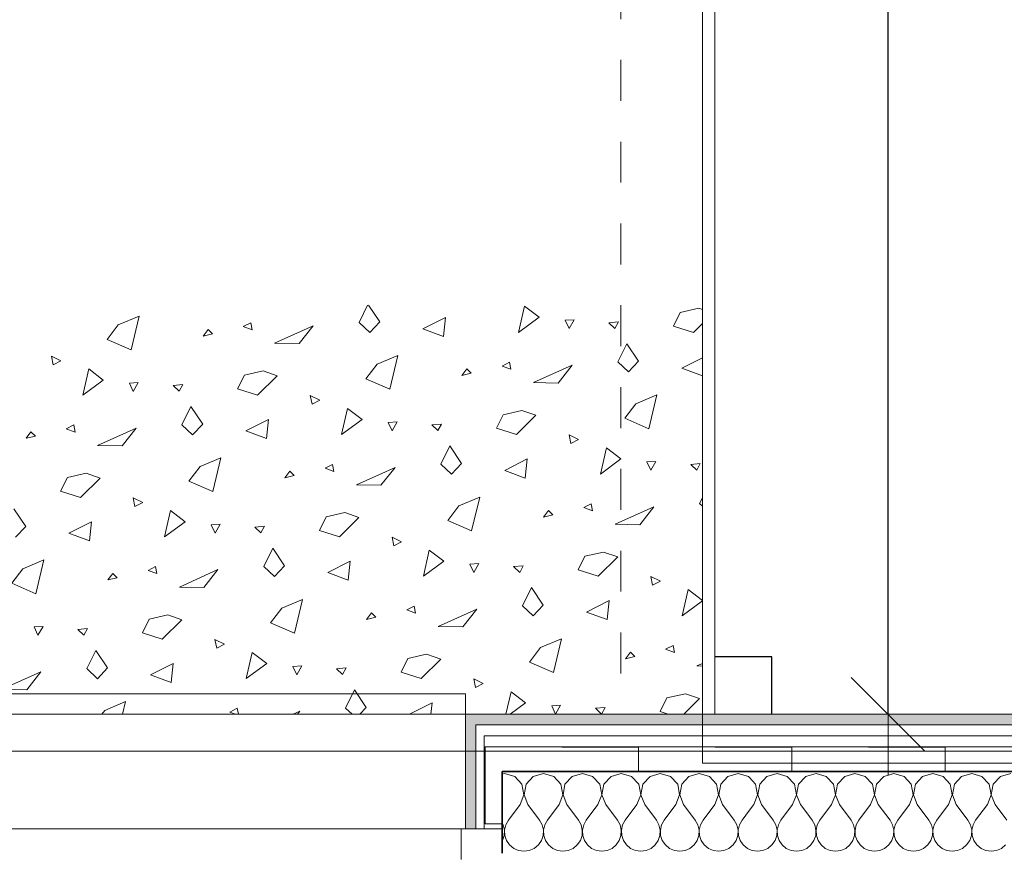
# Model space of a CAD drawing. Header units: metres. Extents: x -7.1 to 26.5, y -14.7 to 18.1.
# Tile 177 of 182: x 16.9 to 19.3, y 10.8 to 12.8. Entities that reach past the tile are written whole.
import ezdxf

# ---------------------------------------------------------------- set-up
doc = ezdxf.new("R2010")
doc.units = ezdxf.units.M
doc.header["$PDMODE"] = 65
doc.linetypes.add('AUSGEZOGEN', pattern=[0])
doc.linetypes.add('STRICHLINIE_S4', pattern=[0.0055, 0.0035, -0.001, 0, -0.001])
for name, color, linetype in [('XR$1$010 Aussenwände', 7, 'AUSGEZOGEN'), ('XR$1$010 Aussenwände Schichttrennlinien', 7, 'AUSGEZOGEN'), ('XR$1$010 Fenster', 7, 'AUSGEZOGEN'), ('XR$1$015 Innenwände', 7, 'AUSGEZOGEN'), ('XR$1$020 Stützen', 7, 'AUSGEZOGEN'), ('XR$1$080 Raumdefinitionen Kontur', 7, 'AUSGEZOGEN'), ('XR$3$010 Aussenwände Bauteilschraffuren', 7, 'AUSGEZOGEN'), ('XR$3$015 Innenwände Bauteilschraffuren', 7, 'AUSGEZOGEN'), ('XR$3$020 Stützen Bauteilschraffuren', 7, 'AUSGEZOGEN'), ('XR$3$035 Decken', 7, 'AUSGEZOGEN')]:
    doc.layers.add(name, color=color, linetype=linetype)
doc.layers.add('XR$2$STANDARD_1', color=7, linetype='AUSGEZOGEN', lineweight=25)
doc.styles.add('ARIAL', font='arial.ttf')
doc.dimstyles.new('DIMSTYLE_3', dxfattribs={"dimtxt": 0.2, "dimasz": 0.3, "dimexe": 0, "dimexo": 0, "dimgap": 0.1, "dimtad": 2, "dimrnd": 0.005, "dimzin": 4, "dimdsep": 46, "dimtxsty": 'ARIAL', "dimblk1": 'ALL_ML_STRICH', "dimblk2": 'ALL_ML_STRICH', "dimsah": 1, "dimcen": 0, "dimclrd": 7, "dimclre": 7, "dimclrt": 7, "dimadec": 0, "dimazin": 0, "dimtfac": 1, "dimtdec": 0, "dimtix": 1, "dimtmove": 2, "dimatfit": 3, "dimfxl": 0, "dimtzin": 0, "dimlwd": 0, "dimlwe": 18, "dimarcsym": 0})
pattern_1 = [(0, (1500, 1500), (750, 750), [750, -750]), (90, (1500, 1500), (-750, 750), [750, -750])]
pattern_2 = [(0, (0.375, 0.375), (0.1875, 0.1875), [0.1875, -0.1875]), (90, (0.375, 0.375), (-0.1875, 0.1875), [0.1875, -0.1875])]

# ---------------------------------------------------------------- blocks, each defined once
blk = doc.blocks.new('ALL_ML_STRICH')
at = {"color": 0, "linetype": 'ByBlock', "lineweight": -2}
for p, q in [((0, -0.5), (0, 0.5)), ((-0.3, -0.3), (0.3, 0.3)), ((-1, 0), (0.5, 0))]:
    blk.add_line(p, q, dxfattribs=at)
blk = doc.blocks.new('*D97')
at = {"layer": 'DEFPOINTS', "color": 7, "linetype": 'AUSGEZOGEN', "lineweight": 18, "transparency": 16777216}
for p in [(18.9857, 16.1435), (18.9857, 11.1435), (19.203, 11.1435)]:
    blk.add_point(p, dxfattribs=at)
at = {"layer": 'XR$2$STANDARD_1', "color": 7, "linetype": 'AUSGEZOGEN', "lineweight": -2, "transparency": 16777216}
for p, q in [((18.9857, 16.1435), (18.9857, 16.1435)), ((18.9857, 11.1435), (18.9857, 16.1435)), ((18.9857, 11.1435), (18.9857, 11.1435))]:
    blk.add_line(p, q, dxfattribs=at)
at = {"layer": 'XR$2$STANDARD_1', "color": 7, "linetype": 'AUSGEZOGEN', "lineweight": 18, "transparency": 16777216, "xscale": 0.3, "yscale": 0.3, "zscale": 0.3}
for p, rotation in [((18.9857, 16.1435), 90), ((18.9857, 11.1435), 270)]:
    blk.add_blockref('ALL_ML_STRICH', p, dxfattribs=dict(at, rotation=rotation))
at = {"layer": 'XR$2$STANDARD_1', "color": 7, "linetype": 'AUSGEZOGEN', "lineweight": 18, "transparency": 16777216, "insert": (18.7823, 13.6553), "char_height": 0.2, "width": 0.64, "attachment_point": 5, "rotation": 90, "style": 'ARIAL'}
blk.add_mtext('\\W0.80;\\A1;{\\A1;{5.00\\H0.132000;\\S^ ;}}', dxfattribs=at)
blk = doc.blocks.new('COMPLEXOBJECT_50')
at = {"layer": 'XR$3$035 Decken', "color": 253, "linetype": 'AUSGEZOGEN', "lineweight": 13, "transparency": 33554687}
for p, q in [((17.6917, 12.1015), (17.7124, 12.1435)), ((17.7153, 12.1435), (17.7424, 12.103)), ((18.0821, 12.0773), (18.0967, 12.1414)), ((18.0967, 12.1414), (18.1323, 12.1142)), ((17.1028, 12.0958), (17.1539, 12.1173)), ((17.1539, 12.1173), (17.1342, 12.0345)), ((17.8481, 12.0862), (17.9034, 12.1141)), ((17.9034, 12.1141), (17.8985, 12.0676)), ((18.1323, 12.1142), (18.0821, 12.0773)), ((18.461, 12.0927), (18.4775, 12.1261)), ((18.4775, 12.1261), (18.523, 12.1365)), ((18.523, 12.1365), (18.5318, 12.1336)), ((17.0756, 12.0602), (17.1028, 12.0958)), ((17.4269, 12.1009), (17.4087, 12.0916)), ((17.4087, 12.0916), (17.4301, 12.0837)), ((17.4301, 12.0837), (17.4269, 12.1009)), ((17.4853, 12.0509), (17.5798, 12.0935)), ((17.5798, 12.0935), (17.5454, 12.0499)), ((17.7178, 12.0769), (17.6917, 12.1015)), ((17.7424, 12.103), (17.7178, 12.0769)), ((18.2178, 12.1083), (18.196, 12.107)), ((18.196, 12.107), (18.2056, 12.0866)), ((18.2056, 12.0866), (18.2178, 12.1083)), ((18.303, 12.1009), (18.3264, 12.1032)), ((18.3178, 12.087), (18.303, 12.1009)), ((18.3264, 12.1032), (18.3178, 12.087)), ((18.5097, 12.0772), (18.461, 12.0927)), ((18.5318, 12.0991), (18.5097, 12.0772)), ((17.3224, 12.0845), (17.3102, 12.0684)), ((17.3102, 12.0684), (17.3331, 12.0737)), ((17.3331, 12.0737), (17.3224, 12.0845)), ((17.8985, 12.0676), (17.8481, 12.0862)), ((17.1342, 12.0345), (17.0756, 12.0602)), ((17.5454, 12.0499), (17.4853, 12.0509)), ((18.3247, 12.0051), (18.3467, 12.0496)), ((18.3467, 12.0496), (18.3755, 12.0066)), ((16.9628, 12.008), (16.9394, 12.0193)), ((16.9394, 12.0193), (16.9438, 11.9981)), ((17.7358, 11.9993), (17.7869, 12.0209)), ((17.7869, 12.0209), (17.7672, 11.9381)), ((16.9438, 11.9981), (16.9628, 12.008)), ((17.7087, 11.9638), (17.7358, 11.9993)), ((18.0599, 12.0045), (18.0417, 11.9951)), ((18.0417, 11.9951), (18.0631, 11.9873)), ((18.0631, 11.9873), (18.0599, 12.0045)), ((18.1183, 11.9545), (18.2128, 11.9971)), ((18.2128, 11.9971), (18.1785, 11.9535)), ((18.3508, 11.9805), (18.3247, 12.0051)), ((18.3755, 12.0066), (18.3508, 11.9805)), ((18.4811, 11.9898), (18.5318, 12.0154)), ((17.0161, 11.9237), (17.0307, 11.9878)), ((17.0307, 11.9878), (17.0662, 11.9606)), ((17.3949, 11.9392), (17.4114, 11.9725)), ((17.4114, 11.9725), (17.457, 11.9829)), ((17.4916, 11.9712), (17.4436, 11.9236)), ((17.457, 11.9829), (17.4916, 11.9712)), ((17.9554, 11.988), (17.9432, 11.972)), ((17.9432, 11.972), (17.9661, 11.9773)), ((17.9661, 11.9773), (17.9554, 11.988)), ((18.5315, 11.9712), (18.4811, 11.9898)), ((18.5318, 11.9734), (18.5315, 11.9712)), ((17.0662, 11.9606), (17.0161, 11.9237)), ((17.1518, 11.9547), (17.13, 11.9534)), ((17.13, 11.9534), (17.1395, 11.933)), ((17.1395, 11.933), (17.1518, 11.9547)), ((17.2369, 11.9473), (17.2604, 11.9496)), ((17.2517, 11.9334), (17.2369, 11.9473)), ((17.2604, 11.9496), (17.2517, 11.9334)), ((17.7672, 11.9381), (17.7087, 11.9638)), ((18.1785, 11.9535), (18.1183, 11.9545)), ((17.4436, 11.9236), (17.3949, 11.9392)), ((17.5958, 11.9116), (17.5725, 11.9229)), ((17.5725, 11.9229), (17.5768, 11.9017)), ((18.3688, 11.9029), (18.4199, 11.9245)), ((18.4199, 11.9245), (18.4002, 11.8417)), ((17.5768, 11.9017), (17.5958, 11.9116)), ((18.3417, 11.8674), (18.3688, 11.9029)), ((17.2587, 11.8515), (17.2807, 11.896)), ((17.2807, 11.896), (17.3094, 11.853)), ((17.6491, 11.8273), (17.6637, 11.8914)), ((17.6637, 11.8914), (17.6992, 11.8642)), ((18.028, 11.8427), (18.0444, 11.8761)), ((18.0444, 11.8761), (18.09, 11.8865)), ((18.1246, 11.8747), (18.0766, 11.8272)), ((18.09, 11.8865), (18.1246, 11.8747)), ((16.9939, 11.8509), (16.9757, 11.8416)), ((16.9971, 11.8337), (16.9939, 11.8509)), ((17.2848, 11.8269), (17.2587, 11.8515)), ((17.3094, 11.853), (17.2848, 11.8269)), ((17.4151, 11.8362), (17.4704, 11.8641)), ((17.4704, 11.8641), (17.4655, 11.8176)), ((17.6992, 11.8642), (17.6491, 11.8273)), ((17.7848, 11.8583), (17.763, 11.857)), ((17.763, 11.857), (17.7725, 11.8366)), ((17.7725, 11.8366), (17.7848, 11.8583)), ((17.8699, 11.8509), (17.8934, 11.8532)), ((17.8848, 11.837), (17.8699, 11.8509)), ((17.8934, 11.8532), (17.8848, 11.837)), ((18.4002, 11.8417), (18.3417, 11.8674)), ((16.8894, 11.8345), (16.8772, 11.8184)), ((16.9001, 11.8237), (16.8894, 11.8345)), ((16.9757, 11.8416), (16.9971, 11.8337)), ((17.0523, 11.8009), (17.1468, 11.8435)), ((17.1468, 11.8435), (17.1124, 11.7999)), ((17.4655, 11.8176), (17.4151, 11.8362)), ((18.0766, 11.8272), (18.028, 11.8427)), ((18.2289, 11.8152), (18.2055, 11.8265)), ((18.2055, 11.8265), (18.2098, 11.8053)), ((16.8772, 11.8184), (16.9001, 11.8237)), ((17.1124, 11.7999), (17.0523, 11.8009)), ((18.2098, 11.8053), (18.2289, 11.8152)), ((17.8917, 11.7551), (17.9137, 11.7996)), ((17.9137, 11.7996), (17.9424, 11.7566)), ((18.2821, 11.7309), (18.2967, 11.7949)), ((18.2967, 11.7949), (18.3323, 11.7678)), ((17.3028, 11.7493), (17.3539, 11.7709)), ((17.3539, 11.7709), (17.3342, 11.6881)), ((17.6269, 11.7545), (17.6087, 11.7451)), ((17.6301, 11.7373), (17.6269, 11.7545)), ((17.9178, 11.7305), (17.8917, 11.7551)), ((17.9424, 11.7566), (17.9178, 11.7305)), ((18.0481, 11.7398), (18.1034, 11.7677)), ((18.1034, 11.7677), (18.0985, 11.7212)), ((18.3323, 11.7678), (18.2821, 11.7309)), ((18.4178, 11.7619), (18.396, 11.7606)), ((18.396, 11.7606), (18.4056, 11.7402)), ((18.4056, 11.7402), (18.4178, 11.7619)), ((18.503, 11.7545), (18.5264, 11.7568)), ((18.5178, 11.7405), (18.503, 11.7545)), ((18.5264, 11.7568), (18.5178, 11.7405)), ((16.9784, 11.7225), (17.024, 11.7329)), ((17.024, 11.7329), (17.0586, 11.7212)), ((17.2756, 11.7138), (17.3028, 11.7493)), ((17.5224, 11.738), (17.5102, 11.722)), ((17.5331, 11.7273), (17.5224, 11.738)), ((17.6087, 11.7451), (17.6301, 11.7373)), ((17.6853, 11.7045), (17.7798, 11.7471)), ((17.7798, 11.7471), (17.7454, 11.7035)), ((18.0985, 11.7212), (18.0481, 11.7398)), ((16.9619, 11.6892), (16.9784, 11.7225)), ((17.0586, 11.7212), (17.0106, 11.6736)), ((17.3342, 11.6881), (17.2756, 11.7138)), ((17.5102, 11.722), (17.5331, 11.7273)), ((17.7454, 11.7035), (17.6853, 11.7045)), ((17.0106, 11.6736), (16.9619, 11.6892)), ((17.1628, 11.6616), (17.1394, 11.6729)), ((17.1394, 11.6729), (17.1438, 11.6517)), ((17.1438, 11.6517), (17.1628, 11.6616)), ((17.9358, 11.6529), (17.9869, 11.6745)), ((17.9869, 11.6745), (17.9672, 11.5917)), ((18.2599, 11.6581), (18.2417, 11.6487)), ((18.2631, 11.6409), (18.2599, 11.6581)), ((18.5247, 11.6587), (18.5318, 11.673)), ((18.5318, 11.6521), (18.5247, 11.6587)), ((16.8476, 11.646), (16.8764, 11.603)), ((17.2161, 11.5773), (17.2307, 11.6414)), ((17.2307, 11.6414), (17.2662, 11.6142)), ((17.6114, 11.6261), (17.657, 11.6365)), ((17.657, 11.6365), (17.6916, 11.6247)), ((17.9087, 11.6174), (17.9358, 11.6529)), ((18.1554, 11.6416), (18.1432, 11.6256)), ((18.1661, 11.6309), (18.1554, 11.6416)), ((18.2417, 11.6487), (18.2631, 11.6409)), ((18.3183, 11.6081), (18.4128, 11.6507)), ((18.4128, 11.6507), (18.3785, 11.6071)), ((16.9821, 11.5862), (17.0374, 11.6141)), ((17.0374, 11.6141), (17.0325, 11.5676)), ((17.2662, 11.6142), (17.2161, 11.5773)), ((17.3518, 11.6083), (17.33, 11.607)), ((17.3395, 11.5866), (17.3518, 11.6083)), ((17.5949, 11.5927), (17.6114, 11.6261)), ((17.6916, 11.6247), (17.6436, 11.5772)), ((17.9672, 11.5917), (17.9087, 11.6174)), ((18.1432, 11.6256), (18.1661, 11.6309)), ((18.3785, 11.6071), (18.3183, 11.6081)), ((16.8764, 11.603), (16.8518, 11.5769)), ((17.0325, 11.5676), (16.9821, 11.5862)), ((17.33, 11.607), (17.3395, 11.5866)), ((17.4369, 11.6009), (17.4604, 11.6032)), ((17.4517, 11.587), (17.4369, 11.6009)), ((17.4604, 11.6032), (17.4517, 11.587)), ((17.6436, 11.5772), (17.5949, 11.5927)), ((17.7958, 11.5652), (17.7725, 11.5765)), ((17.7725, 11.5765), (17.7768, 11.5553)), ((17.7768, 11.5553), (17.7958, 11.5652)), ((17.4587, 11.5051), (17.4807, 11.5496)), ((17.4807, 11.5496), (17.5094, 11.5066)), ((17.8491, 11.4809), (17.8637, 11.5449)), ((17.8637, 11.5449), (17.8992, 11.5178)), ((18.2444, 11.5297), (18.29, 11.5401)), ((18.29, 11.5401), (18.3246, 11.5283)), ((16.8698, 11.4993), (16.9209, 11.5209)), ((16.9209, 11.5209), (16.9012, 11.4381)), ((17.6151, 11.4898), (17.6704, 11.5177)), ((17.6704, 11.5177), (17.6655, 11.4712)), ((17.8992, 11.5178), (17.8491, 11.4809)), ((17.9848, 11.5119), (17.963, 11.5106)), ((17.9725, 11.4902), (17.9848, 11.5119)), ((18.228, 11.4963), (18.2444, 11.5297)), ((18.3246, 11.5283), (18.2766, 11.4808)), ((16.8426, 11.4638), (16.8698, 11.4993)), ((17.0894, 11.488), (17.0772, 11.472)), ((17.1001, 11.4773), (17.0894, 11.488)), ((17.1939, 11.5045), (17.1757, 11.4951)), ((17.1757, 11.4951), (17.1971, 11.4873)), ((17.1971, 11.4873), (17.1939, 11.5045)), ((17.2523, 11.4545), (17.3468, 11.4971)), ((17.3468, 11.4971), (17.3124, 11.4535)), ((17.4848, 11.4805), (17.4587, 11.5051)), ((17.5094, 11.5066), (17.4848, 11.4805)), ((17.6655, 11.4712), (17.6151, 11.4898)), ((17.963, 11.5106), (17.9725, 11.4902)), ((18.0699, 11.5045), (18.0934, 11.5068)), ((18.0848, 11.4905), (18.0699, 11.5045)), ((18.0934, 11.5068), (18.0848, 11.4905)), ((18.2766, 11.4808), (18.228, 11.4963)), ((16.9012, 11.4381), (16.8426, 11.4638)), ((17.0772, 11.472), (17.1001, 11.4773)), ((18.4289, 11.4688), (18.4055, 11.48)), ((18.4055, 11.48), (18.4098, 11.4589)), ((18.4098, 11.4589), (18.4289, 11.4688)), ((17.3124, 11.4535), (17.2523, 11.4545)), ((18.0917, 11.4087), (18.1137, 11.4532)), ((18.1137, 11.4532), (18.1424, 11.4102)), ((18.4821, 11.3845), (18.4967, 11.4485)), ((18.4967, 11.4485), (18.5318, 11.4218)), ((17.5028, 11.4029), (17.5539, 11.4245)), ((17.5539, 11.4245), (17.5342, 11.3417)), ((18.2481, 11.3933), (18.3034, 11.4213)), ((18.3034, 11.4213), (18.2985, 11.3748)), ((18.5318, 11.421), (18.4821, 11.3845)), ((17.4756, 11.3674), (17.5028, 11.4029)), ((17.7224, 11.3916), (17.7102, 11.3756)), ((17.7331, 11.3809), (17.7224, 11.3916)), ((17.8269, 11.4081), (17.8087, 11.3987)), ((17.8087, 11.3987), (17.8301, 11.3909)), ((17.8301, 11.3909), (17.8269, 11.4081)), ((17.8853, 11.3581), (17.9798, 11.4007)), ((17.9798, 11.4007), (17.9454, 11.3571)), ((18.1178, 11.3841), (18.0917, 11.4087)), ((18.1424, 11.4102), (18.1178, 11.3841)), ((18.2985, 11.3748), (18.2481, 11.3933)), ((17.1619, 11.3427), (17.1784, 11.3761)), ((17.1784, 11.3761), (17.224, 11.3865)), ((17.2586, 11.3747), (17.2106, 11.3272)), ((17.224, 11.3865), (17.2586, 11.3747)), ((17.5342, 11.3417), (17.4756, 11.3674)), ((17.7102, 11.3756), (17.7331, 11.3809)), ((16.9188, 11.3583), (16.897, 11.357)), ((16.897, 11.357), (16.9065, 11.3366)), ((16.9065, 11.3366), (16.9188, 11.3583)), ((17.0039, 11.3509), (17.0274, 11.3532)), ((17.0187, 11.337), (17.0039, 11.3509)), ((17.0274, 11.3532), (17.0187, 11.337)), ((17.9454, 11.3571), (17.8853, 11.3581)), ((17.2106, 11.3272), (17.1619, 11.3427)), ((17.3628, 11.3152), (17.3394, 11.3265)), ((17.3394, 11.3265), (17.3438, 11.3053)), ((18.1358, 11.3065), (18.1869, 11.3281)), ((18.1869, 11.3281), (18.1672, 11.2452)), ((17.0257, 11.2551), (17.0476, 11.2996)), ((17.0476, 11.2996), (17.0764, 11.2566)), ((17.3438, 11.3053), (17.3628, 11.3152)), ((17.4161, 11.2309), (17.4307, 11.2949)), ((17.4307, 11.2949), (17.4662, 11.2678)), ((18.1087, 11.271), (18.1358, 11.3065)), ((18.3554, 11.2952), (18.3432, 11.2792)), ((18.3661, 11.2845), (18.3554, 11.2952)), ((18.4599, 11.3117), (18.4417, 11.3023)), ((18.4417, 11.3023), (18.4631, 11.2944)), ((18.4631, 11.2944), (18.4599, 11.3117)), ((17.7949, 11.2463), (17.8114, 11.2797)), ((17.8114, 11.2797), (17.857, 11.2901)), ((17.8916, 11.2783), (17.8436, 11.2308)), ((17.857, 11.2901), (17.8916, 11.2783)), ((18.1672, 11.2452), (18.1087, 11.271)), ((18.3432, 11.2792), (18.3661, 11.2845)), ((16.8193, 11.2045), (16.9138, 11.2471)), ((16.9138, 11.2471), (16.8794, 11.2035)), ((17.0518, 11.2305), (17.0257, 11.2551)), ((17.0764, 11.2566), (17.0518, 11.2305)), ((17.1821, 11.2398), (17.2374, 11.2677)), ((17.2374, 11.2677), (17.2325, 11.2212)), ((17.4662, 11.2678), (17.4161, 11.2309)), ((17.5518, 11.2619), (17.53, 11.2606)), ((17.53, 11.2606), (17.5395, 11.2402)), ((17.5395, 11.2402), (17.5518, 11.2619)), ((17.6369, 11.2545), (17.6604, 11.2568)), ((17.6517, 11.2405), (17.6369, 11.2545)), ((17.6604, 11.2568), (17.6517, 11.2405)), ((18.5183, 11.2617), (18.5318, 11.2677)), ((18.5318, 11.2614), (18.5183, 11.2617)), ((17.2325, 11.2212), (17.1821, 11.2398)), ((17.8436, 11.2308), (17.7949, 11.2463)), ((17.9958, 11.2188), (17.9725, 11.23)), ((17.9725, 11.23), (17.9768, 11.2089)), ((16.8794, 11.2035), (16.8193, 11.2045)), ((17.6587, 11.1587), (17.6807, 11.2032)), ((17.6807, 11.2032), (17.7094, 11.1602)), ((17.9768, 11.2089), (17.9958, 11.2188)), ((18.0511, 11.1435), (18.0637, 11.1985)), ((18.0637, 11.1985), (18.0992, 11.1714)), ((18.428, 11.1499), (18.4444, 11.1833)), ((18.4444, 11.1833), (18.49, 11.1937)), ((18.5246, 11.1819), (18.4859, 11.1435)), ((18.49, 11.1937), (18.5246, 11.1819)), ((17.0626, 11.1435), (17.0698, 11.1529)), ((17.0698, 11.1529), (17.1209, 11.1745)), ((17.1209, 11.1745), (17.1135, 11.1435)), ((17.3939, 11.1581), (17.3757, 11.1487)), ((17.3966, 11.1435), (17.3939, 11.1581)), ((17.5308, 11.1435), (17.5468, 11.1507)), ((17.5468, 11.1507), (17.5411, 11.1435)), ((17.6748, 11.1435), (17.6587, 11.1587)), ((17.7094, 11.1602), (17.6937, 11.1435)), ((17.8154, 11.1435), (17.8704, 11.1713)), ((17.8704, 11.1713), (17.8675, 11.1435)), ((18.0992, 11.1714), (18.0613, 11.1435)), ((18.1848, 11.1655), (18.163, 11.1642)), ((18.163, 11.1642), (18.1725, 11.1438)), ((18.1725, 11.1438), (18.1848, 11.1655)), ((18.2699, 11.1581), (18.2934, 11.1604)), ((18.2848, 11.1441), (18.2699, 11.1581)), ((18.2934, 11.1604), (18.2848, 11.1441)), ((17.3757, 11.1487), (17.3899, 11.1435)), ((18.448, 11.1435), (18.428, 11.1499))]:
    blk.add_line(p, q, dxfattribs=at)
blk = doc.blocks.new('COMPLEXOBJECT_70')
at = {"layer": 'XR$3$010 Aussenwände Bauteilschraffuren', "color": 8, "linetype": 'AUSGEZOGEN', "lineweight": 13, "transparency": 33554687}
for p, q in [((18.8095, 10.9987), (18.7868, 10.9923)), ((18.8346, 10.9916), (18.8095, 10.9987)), ((18.8521, 10.9724), (18.8346, 10.9916)), ((18.8797, 10.9916), (18.8622, 10.9724)), ((18.9048, 10.9987), (18.8797, 10.9916)), ((18.9298, 10.9916), (18.9048, 10.9987)), ((18.9474, 10.9724), (18.9298, 10.9916)), ((18.975, 10.9916), (18.9574, 10.9724)), ((19, 10.9987), (18.975, 10.9916)), ((19.025, 10.9916), (19, 10.9987)), ((19.0426, 10.9724), (19.025, 10.9916)), ((19.0702, 10.9916), (19.0526, 10.9724)), ((19.0952, 10.9987), (19.0702, 10.9916)), ((19.1203, 10.9916), (19.0952, 10.9987)), ((19.1378, 10.9724), (19.1203, 10.9916)), ((19.1654, 10.9916), (19.1479, 10.9724)), ((19.1905, 10.9987), (19.1654, 10.9916)), ((19.2155, 10.9916), (19.1905, 10.9987)), ((19.2331, 10.9724), (19.2155, 10.9916)), ((19.2607, 10.9916), (19.2431, 10.9724)), ((19.2857, 10.9987), (19.2607, 10.9916)), ((18.857, 10.9468), (18.8521, 10.9724)), ((18.8622, 10.9724), (18.8573, 10.9468)), ((18.9522, 10.9468), (18.9474, 10.9724)), ((18.9574, 10.9724), (18.9526, 10.9468)), ((19.0474, 10.9468), (19.0426, 10.9724)), ((19.0526, 10.9724), (19.0478, 10.9468)), ((19.1427, 10.9468), (19.1378, 10.9724)), ((19.1479, 10.9724), (19.143, 10.9468)), ((19.2379, 10.9468), (19.2331, 10.9724)), ((19.2431, 10.9724), (19.2383, 10.9468)), ((18.8476, 10.9226), (18.857, 10.9468)), ((18.8573, 10.9468), (18.8667, 10.9226)), ((18.9429, 10.9226), (18.9522, 10.9468)), ((18.9526, 10.9468), (18.9619, 10.9226)), ((19.0381, 10.9226), (19.0474, 10.9468)), ((19.0478, 10.9468), (19.0571, 10.9226)), ((19.1333, 10.9226), (19.1427, 10.9468)), ((19.143, 10.9468), (19.1524, 10.9226)), ((19.2286, 10.9226), (19.2379, 10.9468)), ((19.2383, 10.9468), (19.2476, 10.9226)), ((18.8476, 10.9226), (18.819, 10.8845)), ((18.8667, 10.9226), (18.8952, 10.8845)), ((18.9429, 10.9226), (18.9143, 10.8845)), ((18.9619, 10.9226), (18.9905, 10.8845)), ((19.0381, 10.9226), (19.0095, 10.8845)), ((19.0571, 10.9226), (19.0857, 10.8845)), ((19.1333, 10.9226), (19.1048, 10.8845)), ((19.1524, 10.9226), (19.181, 10.8845)), ((19.2286, 10.9226), (19.2, 10.8845)), ((19.2476, 10.9226), (19.2762, 10.8845)), ((18.7868, 10.9021), (18.8, 10.8845)), ((18.8064, 10.873), (18.8, 10.8845)), ((18.8093, 10.8602), (18.8064, 10.873)), ((18.8127, 10.873), (18.8097, 10.8602)), ((18.819, 10.8845), (18.8127, 10.873)), ((18.9016, 10.873), (18.8952, 10.8845)), ((18.9046, 10.8602), (18.9016, 10.873)), ((18.9079, 10.873), (18.905, 10.8602)), ((18.9143, 10.8845), (18.9079, 10.873)), ((18.9968, 10.873), (18.9905, 10.8845)), ((18.9998, 10.8602), (18.9968, 10.873)), ((19.0032, 10.873), (19.0002, 10.8602)), ((19.0095, 10.8845), (19.0032, 10.873)), ((19.0921, 10.873), (19.0857, 10.8845)), ((19.095, 10.8602), (19.0921, 10.873)), ((19.0984, 10.873), (19.0954, 10.8602)), ((19.1048, 10.8845), (19.0984, 10.873)), ((19.1873, 10.873), (19.181, 10.8845)), ((19.1903, 10.8602), (19.1873, 10.873)), ((19.1936, 10.873), (19.1907, 10.8602)), ((19.2, 10.8845), (19.1936, 10.873)), ((18.8045, 10.8346), (18.8087, 10.847)), ((18.8087, 10.847), (18.8093, 10.8602)), ((18.8097, 10.8602), (18.8104, 10.847)), ((18.8104, 10.847), (18.8146, 10.8346)), ((18.8997, 10.8346), (18.9039, 10.847)), ((18.9039, 10.847), (18.9046, 10.8602)), ((18.905, 10.8602), (18.9056, 10.847)), ((18.9056, 10.847), (18.9098, 10.8346)), ((18.995, 10.8346), (18.9992, 10.847)), ((18.9992, 10.847), (18.9998, 10.8602)), ((19.0002, 10.8602), (19.0008, 10.847)), ((19.0008, 10.847), (19.005, 10.8346)), ((19.0902, 10.8346), (19.0944, 10.847)), ((19.0944, 10.847), (19.095, 10.8602)), ((19.0954, 10.8602), (19.0961, 10.847)), ((19.0961, 10.847), (19.1003, 10.8346)), ((19.1854, 10.8346), (19.1896, 10.847)), ((19.1896, 10.847), (19.1903, 10.8602)), ((19.1907, 10.8602), (19.1913, 10.847)), ((19.1913, 10.847), (19.1955, 10.8346)), ((18.7868, 10.8153), (18.7869, 10.8154)), ((18.7869, 10.8154), (18.7971, 10.8238)), ((18.7971, 10.8238), (18.8045, 10.8346)), ((18.8146, 10.8346), (18.822, 10.8238)), ((18.822, 10.8238), (18.8321, 10.8154)), ((18.8321, 10.8154), (18.8441, 10.8101)), ((18.8702, 10.8101), (18.8822, 10.8154)), ((18.8822, 10.8154), (18.8923, 10.8238)), ((18.8923, 10.8238), (18.8997, 10.8346)), ((18.9098, 10.8346), (18.9172, 10.8238)), ((18.9172, 10.8238), (18.9273, 10.8154)), ((18.9273, 10.8154), (18.9394, 10.8101)), ((18.9654, 10.8101), (18.9774, 10.8154)), ((18.9774, 10.8154), (18.9875, 10.8238)), ((18.9875, 10.8238), (18.995, 10.8346)), ((19.005, 10.8346), (19.0125, 10.8238)), ((19.0125, 10.8238), (19.0226, 10.8154)), ((19.0226, 10.8154), (19.0346, 10.8101)), ((19.0606, 10.8101), (19.0727, 10.8154)), ((19.0727, 10.8154), (19.0828, 10.8238)), ((19.0828, 10.8238), (19.0902, 10.8346)), ((19.1003, 10.8346), (19.1077, 10.8238)), ((19.1077, 10.8238), (19.1178, 10.8154)), ((19.1178, 10.8154), (19.1298, 10.8101)), ((19.1559, 10.8101), (19.1679, 10.8154)), ((19.1679, 10.8154), (19.178, 10.8238)), ((19.178, 10.8238), (19.1854, 10.8346)), ((19.1955, 10.8346), (19.2029, 10.8238)), ((19.2029, 10.8238), (19.2131, 10.8154)), ((19.2131, 10.8154), (19.2251, 10.8101)), ((19.2511, 10.8101), (19.2631, 10.8154)), ((19.2631, 10.8154), (19.2732, 10.8238)), ((18.8441, 10.8101), (18.8571, 10.8083)), ((18.8571, 10.8083), (18.8702, 10.8101)), ((18.9394, 10.8101), (18.9524, 10.8083)), ((18.9524, 10.8083), (18.9654, 10.8101)), ((19.0346, 10.8101), (19.0476, 10.8083)), ((19.0476, 10.8083), (19.0606, 10.8101)), ((19.1298, 10.8101), (19.1429, 10.8083)), ((19.1429, 10.8083), (19.1559, 10.8101)), ((19.2251, 10.8101), (19.2381, 10.8083)), ((19.2381, 10.8083), (19.2511, 10.8101))]:
    blk.add_line(p, q, dxfattribs=at)
blk = doc.blocks.new('COMPLEXOBJECT_71')
at = {"layer": 'XR$3$010 Aussenwände Bauteilschraffuren', "color": 8, "linetype": 'AUSGEZOGEN', "lineweight": 13, "transparency": 33554687}
for p, q in [((18.6616, 10.9724), (18.6468, 10.9887)), ((18.6893, 10.9916), (18.6717, 10.9724)), ((18.7143, 10.9987), (18.6893, 10.9916)), ((18.7393, 10.9916), (18.7143, 10.9987)), ((18.7569, 10.9724), (18.7393, 10.9916)), ((18.7845, 10.9916), (18.7669, 10.9724)), ((18.7868, 10.9923), (18.7845, 10.9916)), ((18.6665, 10.9468), (18.6616, 10.9724)), ((18.6717, 10.9724), (18.6669, 10.9468)), ((18.7617, 10.9468), (18.7569, 10.9724)), ((18.7669, 10.9724), (18.7621, 10.9468)), ((18.6571, 10.9226), (18.6665, 10.9468)), ((18.6669, 10.9468), (18.6762, 10.9226)), ((18.7524, 10.9226), (18.7617, 10.9468)), ((18.7621, 10.9468), (18.7714, 10.9226)), ((18.6571, 10.9226), (18.6468, 10.9087)), ((18.6762, 10.9226), (18.7048, 10.8845)), ((18.7524, 10.9226), (18.7238, 10.8845)), ((18.7714, 10.9226), (18.7868, 10.9021)), ((18.7111, 10.873), (18.7048, 10.8845)), ((18.7141, 10.8602), (18.7111, 10.873)), ((18.7175, 10.873), (18.7145, 10.8602)), ((18.7238, 10.8845), (18.7175, 10.873)), ((18.7093, 10.8346), (18.7135, 10.847)), ((18.7135, 10.847), (18.7141, 10.8602)), ((18.7145, 10.8602), (18.7151, 10.847)), ((18.7151, 10.847), (18.7193, 10.8346)), ((18.6797, 10.8101), (18.6917, 10.8154)), ((18.6917, 10.8154), (18.7018, 10.8238)), ((18.7018, 10.8238), (18.7093, 10.8346)), ((18.7193, 10.8346), (18.7268, 10.8238)), ((18.7268, 10.8238), (18.7369, 10.8154)), ((18.7369, 10.8154), (18.7489, 10.8101)), ((18.7749, 10.8101), (18.7868, 10.8153)), ((18.6468, 10.8131), (18.6537, 10.8101)), ((18.6537, 10.8101), (18.6667, 10.8083)), ((18.6667, 10.8083), (18.6797, 10.8101)), ((18.7489, 10.8101), (18.7619, 10.8083)), ((18.7619, 10.8083), (18.7749, 10.8101))]:
    blk.add_line(p, q, dxfattribs=at)
blk = doc.blocks.new('COMPLEXOBJECT_73')
at = {"layer": 'XR$3$010 Aussenwände Bauteilschraffuren', "color": 8, "linetype": 'AUSGEZOGEN', "lineweight": 13, "transparency": 33554687}
for p, q in [((18.0476, 10.9987), (18.0418, 10.9971)), ((18.0727, 10.9916), (18.0476, 10.9987)), ((18.0902, 10.9724), (18.0727, 10.9916)), ((18.1178, 10.9916), (18.1003, 10.9724)), ((18.1429, 10.9987), (18.1178, 10.9916)), ((18.1679, 10.9916), (18.1429, 10.9987)), ((18.1854, 10.9724), (18.1679, 10.9916)), ((18.2131, 10.9916), (18.1955, 10.9724)), ((18.2381, 10.9987), (18.2131, 10.9916)), ((18.2631, 10.9916), (18.2381, 10.9987)), ((18.2807, 10.9724), (18.2631, 10.9916)), ((18.3083, 10.9916), (18.2907, 10.9724)), ((18.3333, 10.9987), (18.3083, 10.9916)), ((18.3584, 10.9916), (18.3333, 10.9987)), ((18.3759, 10.9724), (18.3584, 10.9916)), ((18.4035, 10.9916), (18.386, 10.9724)), ((18.4286, 10.9987), (18.4035, 10.9916)), ((18.4536, 10.9916), (18.4286, 10.9987)), ((18.4712, 10.9724), (18.4536, 10.9916)), ((18.4988, 10.9916), (18.4812, 10.9724)), ((18.5238, 10.9987), (18.4988, 10.9916)), ((18.5488, 10.9916), (18.5238, 10.9987)), ((18.5664, 10.9724), (18.5488, 10.9916)), ((18.594, 10.9916), (18.5765, 10.9724)), ((18.619, 10.9987), (18.594, 10.9916)), ((18.6441, 10.9916), (18.619, 10.9987)), ((18.6468, 10.9887), (18.6441, 10.9916)), ((18.095, 10.9468), (18.0902, 10.9724)), ((18.1003, 10.9724), (18.0954, 10.9468)), ((18.1903, 10.9468), (18.1854, 10.9724)), ((18.1955, 10.9724), (18.1907, 10.9468)), ((18.2855, 10.9468), (18.2807, 10.9724)), ((18.2907, 10.9724), (18.2859, 10.9468)), ((18.3808, 10.9468), (18.3759, 10.9724)), ((18.386, 10.9724), (18.3811, 10.9468)), ((18.476, 10.9468), (18.4712, 10.9724)), ((18.4812, 10.9724), (18.4764, 10.9468)), ((18.5712, 10.9468), (18.5664, 10.9724)), ((18.5765, 10.9724), (18.5716, 10.9468)), ((18.0857, 10.9226), (18.095, 10.9468)), ((18.0954, 10.9468), (18.1048, 10.9226)), ((18.181, 10.9226), (18.1903, 10.9468)), ((18.1907, 10.9468), (18.2, 10.9226)), ((18.2762, 10.9226), (18.2855, 10.9468)), ((18.2859, 10.9468), (18.2952, 10.9226)), ((18.3714, 10.9226), (18.3808, 10.9468)), ((18.3811, 10.9468), (18.3905, 10.9226)), ((18.4667, 10.9226), (18.476, 10.9468)), ((18.4764, 10.9468), (18.4857, 10.9226)), ((18.5619, 10.9226), (18.5712, 10.9468)), ((18.5716, 10.9468), (18.581, 10.9226)), ((18.0857, 10.9226), (18.0571, 10.8845)), ((18.1048, 10.9226), (18.1333, 10.8845)), ((18.181, 10.9226), (18.1524, 10.8845)), ((18.2, 10.9226), (18.2286, 10.8845)), ((18.2762, 10.9226), (18.2476, 10.8845)), ((18.2952, 10.9226), (18.3238, 10.8845)), ((18.3714, 10.9226), (18.3429, 10.8845)), ((18.3905, 10.9226), (18.419, 10.8845)), ((18.4667, 10.9226), (18.4381, 10.8845)), ((18.4857, 10.9226), (18.5143, 10.8845)), ((18.5619, 10.9226), (18.5333, 10.8845)), ((18.581, 10.9226), (18.6095, 10.8845)), ((18.6468, 10.9087), (18.6286, 10.8845)), ((18.0445, 10.873), (18.0418, 10.8778)), ((18.0474, 10.8602), (18.0445, 10.873)), ((18.0508, 10.873), (18.0478, 10.8602)), ((18.0571, 10.8845), (18.0508, 10.873)), ((18.1397, 10.873), (18.1333, 10.8845)), ((18.1427, 10.8602), (18.1397, 10.873)), ((18.146, 10.873), (18.143, 10.8602)), ((18.1524, 10.8845), (18.146, 10.873)), ((18.2349, 10.873), (18.2286, 10.8845)), ((18.2379, 10.8602), (18.2349, 10.873)), ((18.2413, 10.873), (18.2383, 10.8602)), ((18.2476, 10.8845), (18.2413, 10.873)), ((18.3302, 10.873), (18.3238, 10.8845)), ((18.3331, 10.8602), (18.3302, 10.873)), ((18.3365, 10.873), (18.3335, 10.8602)), ((18.3429, 10.8845), (18.3365, 10.873)), ((18.4254, 10.873), (18.419, 10.8845)), ((18.4284, 10.8602), (18.4254, 10.873)), ((18.4317, 10.873), (18.4288, 10.8602)), ((18.4381, 10.8845), (18.4317, 10.873)), ((18.5206, 10.873), (18.5143, 10.8845)), ((18.5236, 10.8602), (18.5206, 10.873)), ((18.527, 10.873), (18.524, 10.8602)), ((18.5333, 10.8845), (18.527, 10.873)), ((18.6159, 10.873), (18.6095, 10.8845)), ((18.6189, 10.8602), (18.6159, 10.873)), ((18.6222, 10.873), (18.6192, 10.8602)), ((18.6286, 10.8845), (18.6222, 10.873)), ((18.0426, 10.8346), (18.0468, 10.847)), ((18.0468, 10.847), (18.0474, 10.8602)), ((18.0478, 10.8602), (18.0484, 10.847)), ((18.0484, 10.847), (18.0526, 10.8346)), ((18.1378, 10.8346), (18.142, 10.847)), ((18.142, 10.847), (18.1427, 10.8602)), ((18.143, 10.8602), (18.1437, 10.847)), ((18.1437, 10.847), (18.1479, 10.8346)), ((18.2331, 10.8346), (18.2373, 10.847)), ((18.2373, 10.847), (18.2379, 10.8602)), ((18.2383, 10.8602), (18.2389, 10.847)), ((18.2389, 10.847), (18.2431, 10.8346)), ((18.3283, 10.8346), (18.3325, 10.847)), ((18.3325, 10.847), (18.3331, 10.8602)), ((18.3335, 10.8602), (18.3342, 10.847)), ((18.3342, 10.847), (18.3384, 10.8346)), ((18.4235, 10.8346), (18.4277, 10.847)), ((18.4277, 10.847), (18.4284, 10.8602)), ((18.4288, 10.8602), (18.4294, 10.847)), ((18.4294, 10.847), (18.4336, 10.8346)), ((18.5188, 10.8346), (18.523, 10.847)), ((18.523, 10.847), (18.5236, 10.8602)), ((18.524, 10.8602), (18.5246, 10.847)), ((18.5246, 10.847), (18.5288, 10.8346)), ((18.614, 10.8346), (18.6182, 10.847)), ((18.6182, 10.847), (18.6189, 10.8602)), ((18.6192, 10.8602), (18.6199, 10.847)), ((18.6199, 10.847), (18.6241, 10.8346)), ((18.0418, 10.8334), (18.0426, 10.8346)), ((18.0526, 10.8346), (18.0601, 10.8238)), ((18.0601, 10.8238), (18.0702, 10.8154)), ((18.0702, 10.8154), (18.0822, 10.8101)), ((18.1083, 10.8101), (18.1203, 10.8154)), ((18.1203, 10.8154), (18.1304, 10.8238)), ((18.1304, 10.8238), (18.1378, 10.8346)), ((18.1479, 10.8346), (18.1553, 10.8238)), ((18.1553, 10.8238), (18.1654, 10.8154)), ((18.1654, 10.8154), (18.1775, 10.8101)), ((18.2035, 10.8101), (18.2155, 10.8154)), ((18.2155, 10.8154), (18.2256, 10.8238)), ((18.2256, 10.8238), (18.2331, 10.8346)), ((18.2431, 10.8346), (18.2506, 10.8238)), ((18.2506, 10.8238), (18.2607, 10.8154)), ((18.2607, 10.8154), (18.2727, 10.8101)), ((18.2987, 10.8101), (18.3107, 10.8154)), ((18.3107, 10.8154), (18.3209, 10.8238)), ((18.3209, 10.8238), (18.3283, 10.8346)), ((18.3384, 10.8346), (18.3458, 10.8238)), ((18.3458, 10.8238), (18.3559, 10.8154)), ((18.3559, 10.8154), (18.3679, 10.8101)), ((18.394, 10.8101), (18.406, 10.8154)), ((18.406, 10.8154), (18.4161, 10.8238)), ((18.4161, 10.8238), (18.4235, 10.8346)), ((18.4336, 10.8346), (18.441, 10.8238)), ((18.441, 10.8238), (18.4512, 10.8154)), ((18.4512, 10.8154), (18.4632, 10.8101)), ((18.4892, 10.8101), (18.5012, 10.8154)), ((18.5012, 10.8154), (18.5113, 10.8238)), ((18.5113, 10.8238), (18.5188, 10.8346)), ((18.5288, 10.8346), (18.5363, 10.8238)), ((18.5363, 10.8238), (18.5464, 10.8154)), ((18.5464, 10.8154), (18.5584, 10.8101)), ((18.5844, 10.8101), (18.5965, 10.8154)), ((18.5965, 10.8154), (18.6066, 10.8238)), ((18.6066, 10.8238), (18.614, 10.8346)), ((18.6241, 10.8346), (18.6315, 10.8238)), ((18.6315, 10.8238), (18.6416, 10.8154)), ((18.6416, 10.8154), (18.6468, 10.8131)), ((18.0822, 10.8101), (18.0952, 10.8083)), ((18.0952, 10.8083), (18.1083, 10.8101)), ((18.1775, 10.8101), (18.1905, 10.8083)), ((18.1905, 10.8083), (18.2035, 10.8101)), ((18.2727, 10.8101), (18.2857, 10.8083)), ((18.2857, 10.8083), (18.2987, 10.8101)), ((18.3679, 10.8101), (18.381, 10.8083)), ((18.381, 10.8083), (18.394, 10.8101)), ((18.4632, 10.8101), (18.4762, 10.8083)), ((18.4762, 10.8083), (18.4892, 10.8101)), ((18.5584, 10.8101), (18.5714, 10.8083)), ((18.5714, 10.8083), (18.5844, 10.8101))]:
    blk.add_line(p, q, dxfattribs=at)

msp = doc.modelspace()

# ---------------------------------------------------------------- hatches: boundary and pattern name
at = {"layer": 'XR$3$010 Aussenwände Bauteilschraffuren', "linetype": 'AUSGEZOGEN', "lineweight": 13, "true_color": 0xa79e8b, "transparency": 33554687}
for points in [[(17.9778, 11.1435), (17.9518, 11.1435), (17.9518, 10.8635), (17.9778, 10.8635)], [(23.0058, 11.1435), (17.9778, 11.1435), (17.9778, 11.1175), (23.0058, 11.1175)]]:
    msp.add_hatch(color=253, dxfattribs=at).paths.add_polyline_path(points)
at = {"layer": 'XR$3$010 Aussenwände Bauteilschraffuren', "linetype": 'AUSGEZOGEN', "lineweight": 13, "transparency": 33554687}
h = msp.add_hatch(dxfattribs=at)
h.set_pattern_fill('MUSTER', color=8, scale=750, style=0, pattern_type=2)
h.set_pattern_definition(pattern_1)
h.paths.add_polyline_path([(17.9978, 11.1175), (17.9778, 11.1175), (17.9778, 10.8635), (17.9978, 10.8635)], flags=0)
h = msp.add_hatch(dxfattribs=at)
h.set_pattern_fill('MUSTER', color=8, scale=750, style=0, pattern_type=2)
h.set_pattern_definition(pattern_1)
h.paths.add_polyline_path([(22.9788, 11.1175), (17.9978, 11.1175), (17.9978, 11.0905), (22.9788, 11.0905)], flags=0)
h = msp.add_hatch(dxfattribs=at)
h.set_pattern_fill('MUSTER', color=42, scale=0.1875, style=0, pattern_type=2)
h.set_pattern_definition(pattern_2)
h.paths.add_polyline_path([(18.0418, 11.0635), (17.9978, 11.0635), (17.9978, 10.8635), (18.0418, 10.8635)], flags=0)
h = msp.add_hatch(dxfattribs=at)
h.set_pattern_fill('MUSTER', color=42, scale=0.1875, style=0, pattern_type=2)
h.set_pattern_definition(pattern_2)
h.paths.add_polyline_path([(22.8918, 11.0635), (18.0418, 11.0635), (18.0418, 11.0035), (22.8918, 11.0035)], flags=0)
at = {"layer": 'XR$3$015 Innenwände Bauteilschraffuren', "linetype": 'AUSGEZOGEN', "lineweight": 13, "transparency": 33554687}
h = msp.add_hatch(dxfattribs=at)
h.set_pattern_fill('MUSTER', color=8, scale=750, style=0, pattern_type=2)
h.set_pattern_definition(pattern_1)
h.paths.add_polyline_path([(18.5618, 11.1435), (18.5618, 13.1435), (18.5318, 13.1435), (18.5318, 11.1435)], flags=0)
at = {"layer": 'XR$3$020 Stützen Bauteilschraffuren', "linetype": 'AUSGEZOGEN', "lineweight": 13, "transparency": 33554687}
h = msp.add_hatch(dxfattribs=at)
h.set_pattern_fill('MUSTER', color=8, scale=750, style=0, pattern_type=2)
h.set_pattern_definition(pattern_1)
h.paths.add_polyline_path([(18.5618, 11.2835), (18.5618, 11.1435), (18.7018, 11.1435), (18.7018, 11.2835)], flags=0)

# ---------------------------------------------------------------- linework, layer by layer
at = {"layer": 'XR$1$010 Aussenwände', "color": 7, "linetype": 'AUSGEZOGEN', "lineweight": 18, "transparency": 33554687}
for p, q in [((17.9518, 11.1435), (17.9518, 11.1175)), ((17.9778, 11.1435), (17.9518, 11.1435)), ((23.0058, 11.1435), (17.9778, 11.1435)), ((17.9518, 11.1175), (17.9518, 11.0905)), ((17.9518, 11.0905), (17.9518, 11.0635)), ((17.9518, 11.0635), (17.9518, 11.0035)), ((17.9518, 11.0035), (17.9518, 10.8635)), ((17.9778, 10.8635), (17.9518, 10.8635)), ((17.9978, 10.8635), (17.9778, 10.8635)), ((18.0418, 10.8635), (17.9978, 10.8635))]:
    msp.add_line(p, q, dxfattribs=at)
at = {"layer": 'XR$1$010 Aussenwände', "color": 7, "linetype": 'AUSGEZOGEN', "lineweight": 35, "transparency": 33554687}
msp.add_line((18.0418, 10.8635), (18.0418, 10.8035), dxfattribs=at)
at = {"layer": 'XR$1$010 Aussenwände Schichttrennlinien', "color": 7, "linetype": 'AUSGEZOGEN', "lineweight": 18, "transparency": 33554687}
for p, q in [((17.9978, 11.1175), (17.9778, 11.1175)), ((17.9778, 10.8635), (17.9778, 11.1175)), ((17.9778, 11.1175), (17.9778, 10.8635)), ((22.9788, 11.1175), (17.9978, 11.1175)), ((22.9518, 11.0905), (17.9978, 11.0905)), ((17.9978, 11.0905), (17.9978, 10.8635)), ((18.0418, 11.0635), (17.9978, 11.0635)), ((17.9978, 10.8635), (17.9978, 11.0635)), ((22.8918, 11.0635), (18.0418, 11.0635))]:
    msp.add_line(p, q, dxfattribs=at)
at = {"layer": 'XR$1$010 Aussenwände Schichttrennlinien', "color": 7, "linetype": 'AUSGEZOGEN', "lineweight": 35, "transparency": 33554687}
for p, q in [((18.6468, 11.0035), (18.0418, 11.0035)), ((18.0418, 11.0035), (18.0418, 10.8635)), ((18.7868, 11.0035), (18.6468, 11.0035)), ((22.6918, 11.0035), (18.7868, 11.0035))]:
    msp.add_line(p, q, dxfattribs=at)
at = {"layer": 'XR$1$010 Fenster', "color": 7, "linetype": 'AUSGEZOGEN', "lineweight": 13, "transparency": 33554687}
for p, q in [((15.9518, 11.1932), (17.9518, 11.1932)), ((17.9518, 11.1932), (17.9518, 11.1435)), ((15.9518, 11.1435), (17.9518, 11.1435)), ((17.9518, 11.1435), (17.9518, 11.1175)), ((17.9518, 11.1175), (17.9518, 11.0905)), ((17.9518, 11.0905), (17.9518, 11.0635)), ((17.9518, 11.0635), (17.9518, 11.0035)), ((17.9518, 11.0035), (17.9518, 10.8635)), ((17.9418, 10.8635), (16.7218, 10.8635)), ((18.0418, 10.8635), (17.9418, 10.8635)), ((17.9418, 10.8635), (17.9418, 10.7885)), ((17.9778, 10.8635), (17.9518, 10.8635)), ((17.9778, 10.8635), (17.9518, 10.8635)), ((17.9978, 10.8635), (17.9778, 10.8635)), ((17.9978, 10.8635), (17.9778, 10.8635)), ((18.0418, 10.8635), (17.9978, 10.8635)), ((18.0418, 10.8635), (17.9978, 10.8635)), ((18.0418, 10.8635), (18.0418, 10.8035)), ((18.0418, 10.8635), (18.0418, 10.8035))]:
    msp.add_line(p, q, dxfattribs=at)
at = {"layer": 'XR$1$015 Innenwände', "color": 7, "linetype": 'AUSGEZOGEN', "lineweight": 18, "transparency": 33554687}
for p, q in [((18.5318, 13.1435), (18.5318, 11.1435)), ((18.5618, 11.2835), (18.5618, 13.0035)), ((18.5318, 11.1435), (18.5618, 11.1435))]:
    msp.add_line(p, q, dxfattribs=at)
at = {"layer": 'XR$1$020 Stützen', "color": 7, "linetype": 'AUSGEZOGEN', "lineweight": 25, "transparency": 33554687}
msp.add_lwpolyline([(18.7018, 11.1435), (18.7018, 11.2835), (18.5618, 11.2835)], dxfattribs=at)
at = {"layer": 'XR$1$080 Raumdefinitionen Kontur', "color": 8, "linetype": 'AUSGEZOGEN', "lineweight": 13, "transparency": 33554687}
msp.add_lwpolyline([(18.5618, 11.1435), (22.5018, 11.1435), (22.5018, 13.6462), (20.6849, 16.1135), (18.5618, 16.1135), (18.5618, 14.1435), (18.5618, 11.1435)], close=True, dxfattribs=at)
at = {"layer": 'XR$3$035 Decken', "color": 7, "linetype": 'STRICHLINIE_S4', "lineweight": 18, "transparency": 33554687}
msp.add_lwpolyline([(18.3318, 11.1435), (22.7318, 11.1435), (22.7414, 13.7086), (20.8012, 16.3435), (18.3318, 16.3435), (18.3318, 11.1435)], close=True, dxfattribs=at)
at = {"layer": 'XR$3$035 Decken', "color": 7, "linetype": 'AUSGEZOGEN', "lineweight": 18, "transparency": 33554687}
for points in [[(18.5318, 16.1435), (18.5318, 11.0235), (22.5318, 11.0235), (22.5318, 13.6475), (20.6938, 16.1435), (18.5318, 16.1435)], [(10.0118, 11.0035), (1.9918, 11.0535), (1.9918, -3.9165), (1.9918, -6.6565), (22.9418, -6.6565), (22.9418, 11.0535), (14.8918, 11.0535), (14.8918, 6.2735), (13.4518, 6.2735), (11.4518, 6.2735), (10.0118, 6.2735), (10.0118, 11.0035)]]:
    msp.add_lwpolyline(points, close=True, dxfattribs=at)

# ---------------------------------------------------------------- block references
at = {"layer": 'XR$3$010 Aussenwände Bauteilschraffuren', "color": 8, "linetype": 'AUSGEZOGEN', "lineweight": 13, "transparency": 33554687}
for name in ['COMPLEXOBJECT_73', 'COMPLEXOBJECT_71', 'COMPLEXOBJECT_70']:
    msp.add_blockref(name, (0, 0), dxfattribs=at)
at = {"layer": 'XR$3$035 Decken', "color": 253, "linetype": 'AUSGEZOGEN', "lineweight": 13, "transparency": 33554687}
msp.add_blockref('COMPLEXOBJECT_50', (0, 0), dxfattribs=at)

# ---------------------------------------------------------------- dimensions: what is measured, and where the dimension line sits
at = {"layer": 'XR$2$STANDARD_1', "color": 7, "linetype": 'AUSGEZOGEN', "lineweight": 18, "transparency": 33554687}
dim = msp.add_linear_dim(base=(18.9857, 16.1435), p1=(18.9857, 11.1435), p2=(18.9857, 16.1435), angle=90, dimstyle='DIMSTYLE_3', override={"dimpost": '<>', "dimclrd": 7, "dimclre": 7, "dimclrt": 7, "dimlwd": 0, "dimlwe": 18}, dxfattribs=at)
dim.commit()
dim.dimension.update_dxf_attribs({"geometry": '*D97', "text_midpoint": (18.7823, 13.6553), "dimtype": 160})

doc.saveas('drawing.dxf')
